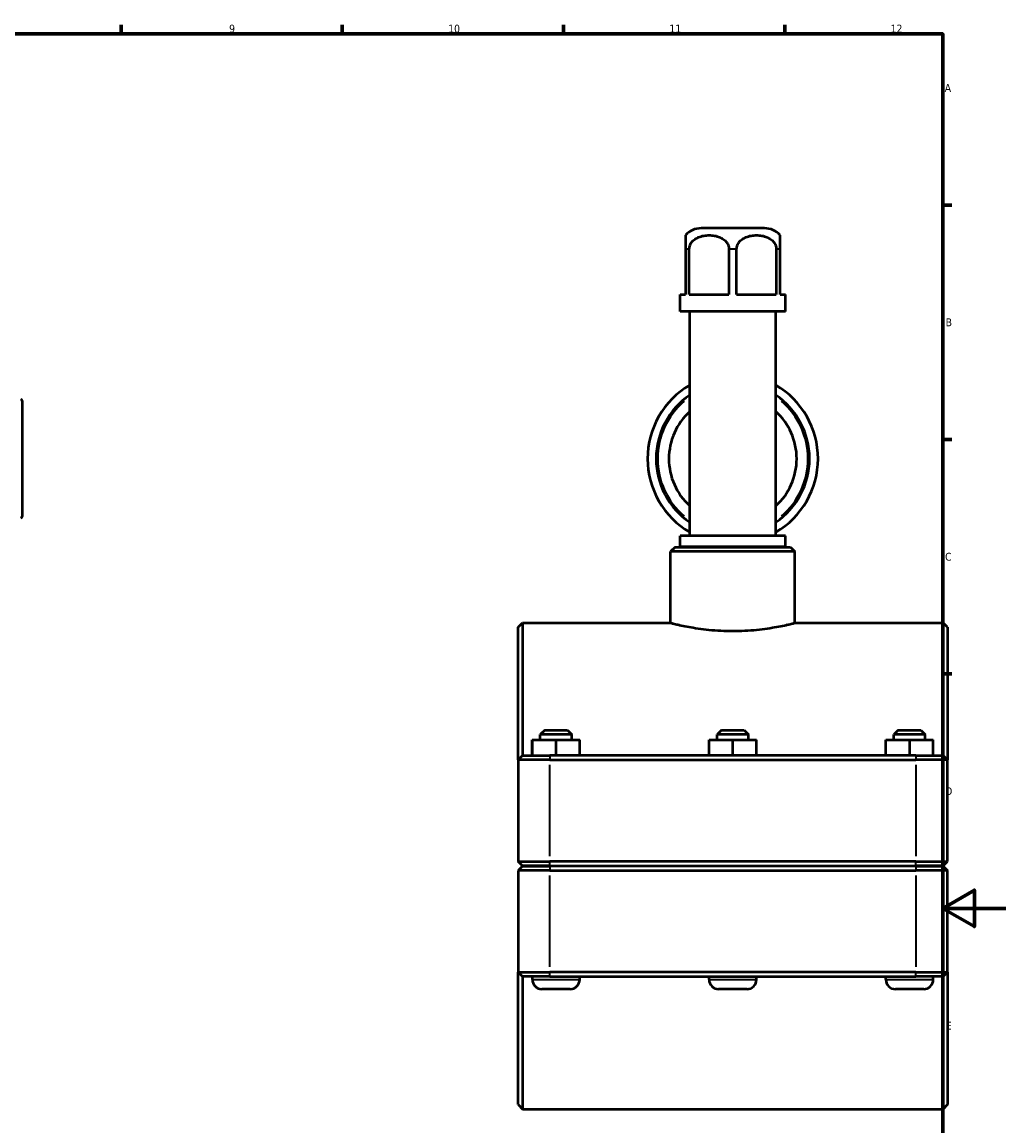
# Model space of a CAD drawing. Header units: millimetres. Extents: x 0 to 904, y -35 to 1297.
# Tile 5 of 7: x 529 to 841, y 228 to 578. Entities that reach past the tile are written whole.
import ezdxf

# ---------------------------------------------------------------- set-up
doc = ezdxf.new("R2010")
doc.units = ezdxf.units.MM
for name, color, linetype, lineweight in [('Border (ISO)', 7, 'Continuous', 70), ('Visible (ISO)', 7, 'Continuous', 50), ('Visible Narrow (ISO)', 7, 'Continuous', 35)]:
    doc.layers.add(name, color=color, linetype=linetype, lineweight=lineweight)
doc.styles.add('Note Text (ISO)', font='tahoma.ttf')

# ---------------------------------------------------------------- blocks, each defined once
blk = doc.blocks.new('Borders Default Border')
at = {"layer": 'Border (ISO)'}
for p, q in [((560.67, 574), (560.67, 576.9)), ((630.75, 574), (630.75, 576.9)), ((700.83, 574), (700.83, 576.9)), ((770.92, 574), (770.92, 576.9)), ((821, 519.75), (823.9, 519.75)), ((821, 445.5), (823.9, 445.5)), ((821, 371.25), (823.9, 371.25))]:
    blk.add_line(p, q, dxfattribs=at)
at = {"layer": 'Border (ISO)', "flags": 128}
for points in [[(20, 20), (20, 574), (821, 574), (821, 20), (20, 20)], [(841, 297), (821, 297), (831, 302.77), (831, 291.23), (821, 297)]]:
    blk.add_lwpolyline(points, dxfattribs=at)
at = {"layer": 'Border (ISO)', "color": 232, "true_color": 0xca0064, "char_height": 2.5, "attachment_point": 7, "style": 'Note Text (ISO)'}
for s, insert in [('9', (594.88, 574.35)), ('10', (664.29, 574.35)), ('11', (734.37, 574.4)), ('12', (804.46, 574.4)), ('A', (821.59, 555.62)), ('B', (821.89, 481.38)), ('C', (821.73, 407.08)), ('D', (821.73, 332.88)), ('E', (821.94, 258.63))]:
    blk.add_mtext(s, dxfattribs=dict(at, insert=insert))

msp = doc.modelspace()

# ---------------------------------------------------------------- linework, layer by layer
at = {"layer": 'Visible (ISO)'}
for p, q in [((764.5238, 512.4274), (744.4037, 512.4274)), ((739.4637, 505.8274), (739.4637, 491.4274)), ((740.6854, 491.4274), (740.6854, 505.8274)), ((753.2421, 505.8274), (753.2421, 491.4274)), ((755.6854, 491.4274), (755.6854, 505.8274)), ((768.2421, 505.8274), (768.2421, 491.4274)), ((769.4637, 491.4274), (769.4637, 505.8274)), ((737.8037, 491.4274), (739.4637, 491.4274)), ((737.8037, 486.0274), (737.8037, 491.4274)), ((740.6854, 491.4274), (753.2421, 491.4274)), ((755.6854, 491.4274), (768.2421, 491.4274)), ((769.4637, 491.4274), (771.1238, 491.4274)), ((771.1238, 486.0274), (771.1238, 491.4274)), ((771.1238, 486.0274), (737.8037, 486.0274)), ((740.8328, 415.0274), (740.8328, 486.0274)), ((768.0947, 415.0274), (768.0947, 486.0274)), ((529.2812, 457.7578), (529.2812, 421.0969)), ((771.1238, 415.0274), (737.8037, 415.0274)), ((737.8037, 411.5274), (737.8037, 415.0274)), ((771.1238, 411.5274), (771.1238, 415.0274)), ((736.1746, 411.4274), (734.7746, 410.0274)), ((734.7746, 387.4274), (734.7746, 410.0274)), ((774.1529, 410.0274), (734.7746, 410.0274)), ((736.1746, 411.4274), (772.7529, 411.4274)), ((771.1238, 411.5274), (737.8037, 411.5274)), ((739.3182, 411.4274), (739.3182, 411.5274)), ((769.6092, 411.4274), (769.6092, 411.5274)), ((772.7529, 411.4274), (774.1529, 410.0274)), ((774.1529, 387.4274), (774.1529, 410.0274)), ((686.4637, 386.0274), (687.8637, 387.4274)), ((686.4637, 344.0274), (686.4637, 386.0274)), ((687.8637, 387.4274), (687.8637, 345.4274)), ((687.8637, 387.4274), (734.7746, 387.4274)), ((774.1529, 387.4274), (821.0637, 387.4274)), ((821.0637, 345.4274), (821.0637, 387.4274)), ((822.4637, 386.0274), (821.0637, 387.4274)), ((822.4637, 386.0274), (822.4637, 344.0274)), ((694.8637, 353.4274), (693.4637, 352.0274)), ((694.8637, 353.4274), (702.0637, 353.4274)), ((702.0637, 353.4274), (703.4637, 352.0274)), ((750.8637, 353.4274), (749.4637, 352.0274)), ((750.8637, 353.4274), (758.0637, 353.4274)), ((758.0637, 353.4274), (759.4637, 352.0274)), ((806.8637, 353.4274), (805.4637, 352.0274)), ((806.8637, 353.4274), (814.0637, 353.4274)), ((814.0637, 353.4274), (815.4637, 352.0274)), ((690.9407, 350.4274), (690.9871, 350.4274)), ((690.9407, 345.4274), (690.9407, 350.4274)), ((690.9871, 350.4274), (698.5101, 350.4274)), ((690.9871, 345.4274), (690.9871, 350.4274)), ((703.4637, 352.0274), (693.4637, 352.0274)), ((693.4637, 350.4274), (693.4637, 352.0274)), ((698.5101, 350.4274), (705.9868, 350.4274)), ((698.5101, 345.4274), (698.5101, 350.4274)), ((703.4637, 350.4274), (703.4637, 352.0274)), ((705.9868, 345.4274), (705.9868, 350.4274)), ((746.9407, 350.4274), (746.9871, 350.4274)), ((746.9407, 345.4274), (746.9407, 350.4274)), ((746.9871, 350.4274), (754.5101, 350.4274)), ((746.9871, 345.4274), (746.9871, 350.4274)), ((759.4637, 352.0274), (749.4637, 352.0274)), ((749.4637, 350.4274), (749.4637, 352.0274)), ((754.5101, 350.4274), (761.9868, 350.4274)), ((754.5101, 345.4274), (754.5101, 350.4274)), ((759.4637, 350.4274), (759.4637, 352.0274)), ((761.9868, 345.4274), (761.9868, 350.4274)), ((802.9407, 350.4274), (802.9871, 350.4274)), ((802.9407, 345.4274), (802.9407, 350.4274)), ((802.9871, 350.4274), (810.5101, 350.4274)), ((802.9871, 345.4274), (802.9871, 350.4274)), ((815.4637, 352.0274), (805.4637, 352.0274)), ((805.4637, 350.4274), (805.4637, 352.0274)), ((810.5101, 350.4274), (817.9868, 350.4274)), ((810.5101, 345.4274), (810.5101, 350.4274)), ((815.4637, 350.4274), (815.4637, 352.0274)), ((817.9868, 345.4274), (817.9868, 350.4274)), ((687.8637, 345.4274), (686.4637, 344.0274)), ((696.5137, 344.0274), (686.4637, 344.0274)), ((686.4637, 344.0274), (686.4637, 311.8774)), ((687.8637, 345.4274), (696.5137, 345.4274)), ((812.4137, 345.4274), (696.5137, 345.4274)), ((696.5137, 344.0274), (812.4137, 344.0274)), ((812.4137, 345.4274), (821.0637, 345.4274)), ((822.4637, 344.0274), (812.4137, 344.0274)), ((821.0637, 345.4274), (822.4637, 344.0274)), ((822.4637, 311.8774), (822.4637, 344.0274)), ((687.8637, 310.4774), (686.4637, 311.8774)), ((686.4637, 311.8774), (696.5137, 311.8774)), ((812.4137, 311.8774), (696.5137, 311.8774)), ((812.4137, 311.8774), (822.4637, 311.8774)), ((821.0637, 310.4774), (822.4637, 311.8774)), ((687.8637, 310.3774), (686.4637, 308.9774)), ((696.5137, 308.9774), (686.4637, 308.9774)), ((686.4637, 308.9774), (686.4637, 276.8274)), ((696.5137, 310.4774), (687.8637, 310.4774)), ((687.8637, 310.3774), (696.5137, 310.3774)), ((690.9637, 310.3774), (690.9637, 310.4774)), ((696.5137, 310.4774), (812.4137, 310.4774)), ((812.4137, 310.3774), (696.5137, 310.3774)), ((696.5137, 308.9774), (812.4137, 308.9774)), ((705.9637, 310.3774), (705.9637, 310.4774)), ((746.9637, 310.3774), (746.9637, 310.4774)), ((761.9637, 310.3774), (761.9637, 310.4774)), ((802.9637, 310.3774), (802.9637, 310.4774)), ((821.0637, 310.4774), (812.4137, 310.4774)), ((812.4137, 310.3774), (821.0637, 310.3774)), ((822.4637, 308.9774), (812.4137, 308.9774)), ((817.9637, 310.3774), (817.9637, 310.4774)), ((821.0637, 310.3774), (822.4637, 308.9774)), ((822.4637, 276.8274), (822.4637, 308.9774)), ((686.4637, 234.8274), (686.4637, 276.8274)), ((686.4637, 276.8274), (696.5137, 276.8274)), ((687.8637, 275.4274), (686.4637, 276.8274)), ((812.4137, 276.8274), (696.5137, 276.8274)), ((812.4137, 276.8274), (822.4637, 276.8274)), ((821.0637, 275.4274), (822.4637, 276.8274)), ((822.4637, 276.8274), (822.4637, 234.8274)), ((687.8637, 275.4274), (687.8637, 233.4274)), ((696.5137, 275.4274), (687.8637, 275.4274)), ((690.9637, 274.4274), (690.9637, 275.4274)), ((696.5137, 275.4274), (812.4137, 275.4274)), ((705.9637, 274.4274), (705.9637, 275.4274)), ((746.9637, 274.4274), (746.9637, 275.4274)), ((761.9637, 274.4274), (761.9637, 275.4274)), ((802.9637, 274.4274), (802.9637, 275.4274)), ((821.0637, 275.4274), (812.4137, 275.4274)), ((817.9637, 274.4274), (817.9637, 275.4274)), ((821.0637, 233.4274), (821.0637, 275.4274)), ((702.9637, 271.4274), (693.9637, 271.4274)), ((758.9637, 271.4274), (749.9637, 271.4274)), ((814.9637, 271.4274), (805.9637, 271.4274)), ((686.4637, 234.8274), (687.8637, 233.4274)), ((822.4637, 234.8274), (821.0637, 233.4274)), ((687.8637, 233.4274), (821.0637, 233.4274))]:
    msp.add_line(p, q, dxfattribs=at)
for centre, radius, start, end in [((744.4037, 505.8274), 6.6, 90, 138.458646), ((764.5238, 505.8274), 6.6, 41.541354, 90), ((754.4637, 439.4274), 27, 120.321396, 239.678604), ((754.4637, 439.4274), 27, 300.321396, 59.678604), ((528.7812, 457.7578), 0.5, 0, 80), ((754.4637, 439.4274), 24.3, 124.121138, 235.878862), ((754.4637, 439.4274), 24.3, 304.121138, 55.878862), ((754.4637, 439.4274), 20.25, 132.30936, 227.69064), ((754.4637, 439.4274), 20.25, 312.30936, 47.69064), ((528.7812, 421.0969), 0.5, 280, 0), ((693.9637, 274.4274), 3, 180, 270), ((702.9637, 274.4274), 3, 270, 0), ((749.9637, 274.4274), 3, 180, 270), ((758.9637, 274.4274), 3, 270, 0), ((805.9637, 274.4274), 3, 180, 270), ((814.9637, 274.4274), 3, 270, 0)]:
    msp.add_arc(centre, radius, start, end, dxfattribs=at)
for points, knots in [([(739.4637, 510.2042), (739.4637, 510.2042), (739.4637, 510.1598), (739.4637, 509.9547), (739.4637, 509.7931), (739.4637, 509.4374), (739.4637, 509.2199), (739.4637, 508.7187), (739.4637, 508.3101), (739.4637, 507.5948), (739.4637, 507.2011), (739.4637, 506.5359), (739.4637, 506.1524), (739.4637, 505.8274)], [1.754209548, 1.754209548, 1.754209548, 1.754209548, 1.938589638, 1.938589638, 2.122969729, 2.122969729, 2.254688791, 2.254688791, 2.418906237, 2.418906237, 2.533817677, 2.533817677, 2.631314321, 2.631314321, 2.631314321, 2.631314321]), ([(740.6854, 505.8274), (740.6854, 506.1524), (740.7465, 506.5359), (740.9566, 507.2011), (741.1619, 507.5948), (741.6773, 508.3101), (742.1227, 508.7187), (742.8585, 509.2199), (743.2741, 509.4374), (744.133, 509.7931), (744.6989, 509.9547), (745.8482, 510.1598), (746.4315, 510.2042), (747.496, 510.2042), (748.0793, 510.1598), (749.2286, 509.9547), (749.7945, 509.7931), (750.6534, 509.4374), (751.069, 509.2199), (751.8048, 508.7187), (752.2502, 508.3101), (752.7656, 507.5948), (752.9709, 507.2011), (753.181, 506.5359), (753.2421, 506.1524), (753.2421, 505.8274)], [0.87710477, 0.87710477, 0.87710477, 0.87710477, 0.97460142, 0.97460142, 1.08951286, 1.08951286, 1.2537303, 1.2537303, 1.38544937, 1.38544937, 1.56982946, 1.56982946, 1.75420955, 1.75420955, 1.93858964, 1.93858964, 2.12296973, 2.12296973, 2.25468879, 2.25468879, 2.41890624, 2.41890624, 2.53381768, 2.53381768, 2.63131432, 2.63131432, 2.63131432, 2.63131432]), ([(755.6854, 505.8274), (755.6854, 506.1524), (755.7465, 506.5359), (755.9566, 507.2011), (756.1619, 507.5948), (756.6773, 508.3101), (757.1227, 508.7187), (757.8585, 509.2199), (758.2741, 509.4374), (759.133, 509.7931), (759.6989, 509.9547), (760.8482, 510.1598), (761.4315, 510.2042), (762.496, 510.2042), (763.0793, 510.1598), (764.2286, 509.9547), (764.7945, 509.7931), (765.6534, 509.4374), (766.069, 509.2199), (766.8048, 508.7187), (767.2502, 508.3101), (767.7656, 507.5948), (767.9709, 507.2011), (768.181, 506.5359), (768.2421, 506.1524), (768.2421, 505.8274)], [0.87710477, 0.87710477, 0.87710477, 0.87710477, 0.97460142, 0.97460142, 1.08951286, 1.08951286, 1.2537303, 1.2537303, 1.38544937, 1.38544937, 1.56982946, 1.56982946, 1.75420955, 1.75420955, 1.93858964, 1.93858964, 2.12296973, 2.12296973, 2.25468879, 2.25468879, 2.41890624, 2.41890624, 2.53381768, 2.53381768, 2.63131432, 2.63131432, 2.63131432, 2.63131432]), ([(769.4637, 505.8274), (769.4637, 506.1524), (769.4637, 506.5359), (769.4637, 507.2011), (769.4637, 507.5948), (769.4637, 508.3101), (769.4637, 508.7187), (769.4637, 509.2199), (769.4637, 509.4374), (769.4637, 509.7931), (769.4637, 509.9547), (769.4637, 510.1598), (769.4637, 510.2042), (769.4637, 510.2042)], [0.877104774, 0.877104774, 0.877104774, 0.877104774, 0.974601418, 0.974601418, 1.089512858, 1.089512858, 1.253730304, 1.253730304, 1.385449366, 1.385449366, 1.569829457, 1.569829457, 1.754209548, 1.754209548, 1.754209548, 1.754209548]), ([(734.7746, 387.4274), (734.7746, 387.4274), (734.894, 387.3965), (735.395, 387.2707), (735.7765, 387.1757), (736.7829, 386.9369), (737.4086, 386.7931), (738.8524, 386.4836), (739.6705, 386.3184), (741.4124, 385.9981), (742.3966, 385.8318), (744.5414, 385.5184), (745.7019, 385.3717), (748.1256, 385.1271), (749.3909, 385.0293), (751.9389, 384.8995), (753.2216, 384.8675), (754.4637, 384.8675)], [8.94291834, 8.94291834, 8.94291834, 8.94291834, 9.31551135, 9.31551135, 9.68810436, 9.68810436, 10.06069736, 10.06069736, 10.43329037, 10.43329037, 10.80594056, 10.80594056, 11.17859075, 11.17859075, 11.55124094, 11.55124094, 11.92389113, 11.92389113, 11.92389113, 11.92389113]), ([(754.4637, 384.8675), (755.7059, 384.8675), (756.9886, 384.8995), (759.5366, 385.0293), (760.8019, 385.1271), (763.2256, 385.3717), (764.3861, 385.5184), (766.5309, 385.8318), (767.5151, 385.9981), (769.257, 386.3184), (770.0751, 386.4836), (771.5189, 386.7931), (772.1446, 386.9369), (773.151, 387.1757), (773.5325, 387.2707), (774.0335, 387.3965), (774.1529, 387.4274), (774.1529, 387.4274)], [0, 0, 0, 0, 0.37265019, 0.37265019, 0.74530038, 0.74530038, 1.11795057, 1.11795057, 1.49060076, 1.49060076, 1.86319376, 1.86319376, 2.23578677, 2.23578677, 2.60837978, 2.60837978, 2.98097278, 2.98097278, 2.98097278, 2.98097278])]:
    msp.add_open_spline(points, degree=3, knots=knots, dxfattribs=at)
at = {"layer": 'Visible Narrow (ISO)'}
for p, q in [((740.617, 505.8274), (739.5174, 505.8274)), ((755.5634, 505.8274), (753.3641, 505.8274)), ((769.4101, 505.8274), (768.3105, 505.8274)), ((696.5137, 345.3574), (696.5137, 344.0974)), ((812.4137, 345.3574), (812.4137, 344.0974)), ((696.5137, 313.4849), (696.5137, 342.4199)), ((812.4137, 342.4199), (812.4137, 313.4849)), ((696.5137, 310.5474), (696.5137, 311.8074)), ((812.4137, 310.5474), (812.4137, 311.8074)), ((696.5137, 310.3074), (696.5137, 309.0474)), ((812.4137, 310.3074), (812.4137, 309.0474)), ((696.5137, 278.4349), (696.5137, 307.3699)), ((812.4137, 307.3699), (812.4137, 278.4349)), ((696.5137, 275.4974), (696.5137, 276.7574)), ((812.4137, 275.4974), (812.4137, 276.7574)), ((691.0561, 274.4274), (705.8714, 274.4274)), ((747.0561, 274.4274), (761.8714, 274.4274)), ((803.0561, 274.4274), (817.8714, 274.4274))]:
    msp.add_line(p, q, dxfattribs=at)
for start, end in [(130.446672, 229.553328), (310.446672, 49.553328)]:
    msp.add_arc((754.4637, 439.4274), 23.8, start, end, dxfattribs=at)

# ---------------------------------------------------------------- block references
msp.add_blockref('Borders Default Border', (0, 0))

doc.saveas('drawing.dxf')
